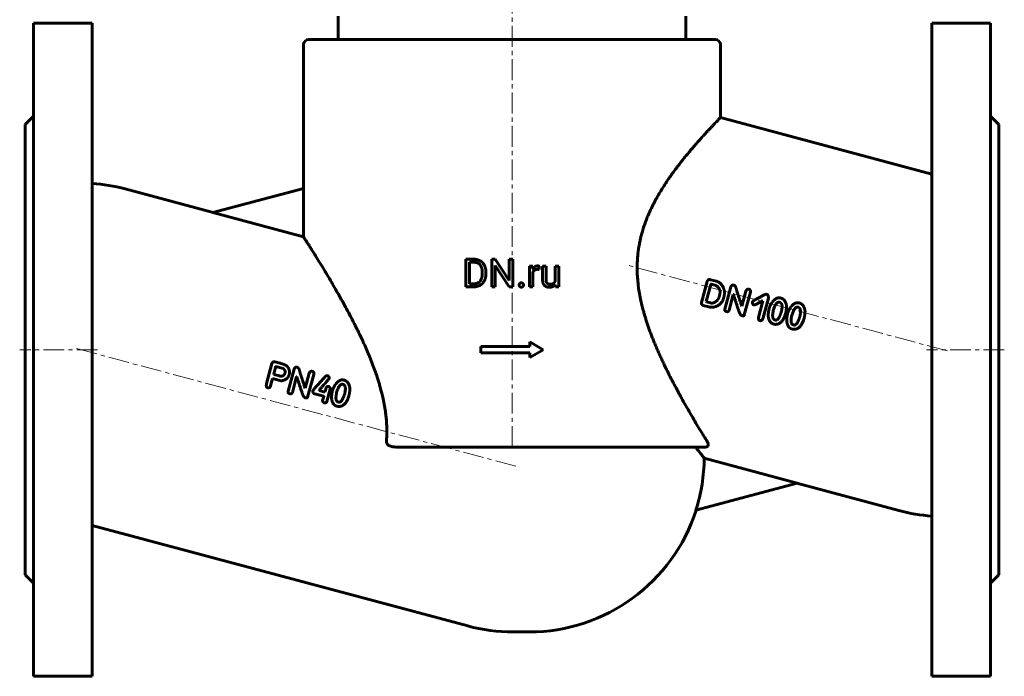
# Model space of a CAD drawing. Header units: millimetres. Extents: x -177 to 177, y -241 to 243.
# Tile 1 of 2: x -177 to 177, y -241 to -5. Entities that reach past the tile are written whole.
import ezdxf

# ---------------------------------------------------------------- set-up
doc = ezdxf.new("R2010")
doc.units = ezdxf.units.MM
doc.linetypes.add('K5LT_AXLED', pattern=[12, 7.5, -1.5, 1.5, -1.5])
doc.linetypes.add('K5LT_BASIC', pattern=[0])
doc.layers.add('Системный слой (1)', color=7, linetype='Continuous', true_color=0x6c6c6c)

msp = doc.modelspace()

# ---------------------------------------------------------------- linework, layer by layer
at = {"layer": 'Системный слой (1)', "color": 30, "linetype": 'K5LT_AXLED', "lineweight": 18, "true_color": 0xff8000}
for p, q in [((0, -158.78), (0, -1.78)), ((156.55, -124.2), (41.53, -93.38)), ((-149, -123.78), (-177, -123.78)), ((-156.55, -123.37), (1.55, -165.73)), ((177, -123.78), (149, -123.78))]:
    msp.add_line(p, q, dxfattribs=at)
at = {"layer": 'Системный слой (1)', "color": 150, "linetype": 'K5LT_BASIC', "lineweight": 60, "true_color": 0x0080ff}
for p, q in [((-172, -6.28), (-151, -6.28)), ((-172, -6.28), (-172, -241.28)), ((-151, -6.28), (-151, -241.28)), ((-62.5, -12.12), (-62.5, -3.78)), ((62.5, -12.12), (62.5, -3.78)), ((172, -6.28), (151, -6.28)), ((151, -6.28), (151, -241.28)), ((172, -6.28), (172, -241.28)), ((-75, -65.75), (-75, -14.12)), ((-73, -12.12), (73, -12.12)), ((75, -40.23), (75, -14.12)), ((-175, -42.78), (-172, -39.78)), ((151, -60.6), (75, -40.23)), ((175, -42.78), (172, -39.78)), ((-175, -42.78), (-175, -204.78)), ((175, -42.78), (175, -204.78)), ((-139.09, -65.93), (-107.39, -74.43)), ((-107.53, -74.46), (-74.94, -65.73)), ((-74.94, -83.2), (-74.94, -65.73)), ((-107.53, -74.46), (-74.94, -83.2)), ((-16.57, -101.15), (-16.57, -91.22)), ((-16.57, -91.22), (-13.76, -91.22)), ((-7.31, -91.22), (-6, -91.22)), ((-7.31, -101.15), (-7.31, -91.22)), ((-6, -91.22), (-0.98, -98.9)), ((-0.98, -91.22), (0.33, -91.22)), ((-0.98, -98.9), (-0.98, -91.22)), ((0.33, -101.15), (0.33, -91.22)), ((-15.26, -100.08), (-15.26, -92.3)), ((-15.26, -92.3), (-13.76, -92.3)), ((-6, -101.15), (-6, -93.49)), ((-6, -93.49), (-1, -101.15)), ((6.25, -101.15), (6.25, -93.77)), ((6.25, -93.77), (7.48, -93.77)), ((7.48, -93.77), (7.51, -94.62)), ((9.81, -94.91), (9.82, -93.73)), ((10.99, -98.53), (10.99, -93.77)), ((10.99, -93.77), (12.25, -93.77)), ((12.25, -98.55), (12.25, -93.77)), ((15.53, -93.77), (16.8, -93.77)), ((15.53, -99.14), (15.53, -93.77)), ((16.8, -101.15), (16.8, -93.77)), ((-10.69, -96.49), (-10.69, -95.88)), ((-9.38, -96.49), (-9.38, -95.9)), ((7.52, -101.15), (7.52, -95.91)), ((71.12, -98.53), (71.35, -98.58)), ((73.55, -99.17), (71.35, -98.58)), ((-16.57, -101.15), (-13.89, -101.15)), ((-15.26, -100.08), (-13.89, -100.08)), ((-7.31, -101.15), (-6, -101.15)), ((-1, -101.15), (0.33, -101.15)), ((6.25, -101.15), (7.52, -101.15)), ((15.57, -100.42), (15.59, -101.15)), ((15.59, -101.15), (16.8, -101.15)), ((68.13, -106.81), (70.17, -99.2)), ((69.84, -106.48), (71.53, -100.27)), ((73.05, -100.6), (71.62, -100.22)), ((76.51, -109.17), (78.64, -101.21)), ((74.55, -104.53), (74.66, -104.09)), ((78.04, -109.59), (79.57, -103.89)), ((79.64, -103.91), (79.57, -103.89)), ((82.67, -108.14), (84.12, -102.72)), ((83.51, -111.28), (85.71, -103.1)), ((88.63, -112.15), (90.23, -106.2)), ((90.23, -106.2), (90.08, -106.16)), ((90.16, -112.64), (92.16, -105.17)), ((70.78, -108.35), (68.76, -107.81)), ((69.9, -106.54), (69.84, -106.48)), ((71.35, -106.93), (69.9, -106.54)), ((82.67, -108.14), (82.6, -108.12)), ((87.01, -107.66), (86.91, -107.63)), ((93.95, -109.68), (94.19, -108.94)), ((82.81, -111.56), (82.56, -111.49)), ((94.75, -113.1), (94.43, -113.01)), ((98.38, -110.67), (98.39, -110.64)), ((100.6, -111.46), (100.83, -110.72)), ((105.02, -112.45), (105.03, -112.42)), ((101.4, -114.88), (101.08, -114.79)), ((-11.25, -122.66), (6.38, -122.66)), ((-11.25, -124.91), (-11.25, -122.66)), ((6.38, -122.66), (6.38, -120.97)), ((6.38, -120.97), (11.25, -123.78)), ((6.38, -126.6), (11.25, -123.78)), ((-11.25, -124.91), (6.38, -124.91)), ((6.38, -126.6), (6.38, -124.91)), ((-86.34, -128.74), (-88.22, -135.88)), ((-85.27, -128.11), (-83.3, -128.64)), ((-84.88, -129.84), (-82.24, -130.54)), ((-78.36, -130.74), (-80.49, -138.71)), ((-86.07, -134.15), (-86.77, -136.78)), ((-86.07, -134.15), (-83, -134.97)), ((-85.65, -132.58), (-85.59, -132.67)), ((-85.59, -132.67), (-83.58, -133.21)), ((-77.43, -133.43), (-78.96, -139.12)), ((-77.43, -133.43), (-77.36, -133.45)), ((-72.88, -132.25), (-74.33, -137.67)), ((-71.29, -132.64), (-73.49, -140.82)), ((-74.4, -137.65), (-74.33, -137.67)), ((-66.99, -137.93), (-67.27, -139)), ((-65.34, -137.95), (-66.53, -142.4)), ((-74.44, -141.02), (-74.19, -141.09)), ((-70.83, -139.7), (-67.75, -140.52)), ((-69.34, -138.29), (-69.38, -138.44)), ((-69.38, -138.44), (-67.27, -139)), ((-67.7, -140.61), (-68.08, -142.03)), ((-62.81, -138.48), (-63.05, -139.21)), ((-58.61, -140.17), (-58.62, -140.21)), ((-62.57, -142.55), (-62.25, -142.63)), ((-41.83, -158.78), (69.66, -158.78)), ((102.53, -171.76), (69.11, -162.81)), ((102.53, -171.76), (66.11, -181.52)), ((139.09, -181.64), (102.39, -171.8)), ((-151, -186.97), (-15.91, -223.17)), ((-175, -204.78), (-172, -207.78)), ((175, -204.78), (172, -207.78)), ((0.39, -225.32), (6.19, -225.32)), ((-172, -241.28), (-151, -241.28)), ((172, -241.28), (151, -241.28))]:
    msp.add_line(p, q, dxfattribs=at)
for centre, radius, start, end in [((-73, -14.12), 2, 90, 180), ((73, -14.12), 2, 0, 90), ((-155.39, -126.78), 63, 75, 85.9997), ((-91.3, -153.32), 46.3, 355.7057, 356.2596), ((6.19, -162.32), 62.92, 342.2295, 359.5503), ((6.19, -162.32), 63, 270, 342.2734), ((155.39, -120.78), 63, 255, 265.9997), ((0.39, -162.32), 63, 255, 270)]:
    msp.add_arc(centre, radius, start, end, dxfattribs=at)
for points, degree, knots in [([(45.1, -91.23), (45.13, -90.75), (45.19, -90.01), (45.29, -89.1), (45.36, -88.5), (45.51, -87.37), (45.74, -85.94), (46.08, -84.31), (46.37, -83.07), (46.63, -82.09), (47, -80.79), (47.52, -79.12), (48.24, -77.14), (49.11, -75), (50, -73.05), (50.85, -71.35), (51.5, -70.12), (52.14, -68.95), (52.98, -67.49), (54.06, -65.7), (55.2, -63.93), (56.22, -62.42), (57.2, -61.01), (58.23, -59.58), (59.28, -58.18), (60.27, -56.89), (61.19, -55.71), (62.31, -54.32), (63.56, -52.81), (64.72, -51.43), (65.89, -50.08), (66.98, -48.83), (68.18, -47.49), (69.11, -46.46), (69.95, -45.55), (70.67, -44.77), (71.41, -43.98), (72.14, -43.21), (72.79, -42.52), (73.39, -41.89), (73.86, -41.41), (74.24, -41.01), (74.53, -40.71), (74.78, -40.46), (74.96, -40.28), (75, -40.23), (75, -40.23)], 3, [0, 0, 0, 0, 0.726163, 1.122304, 1.387669, 1.631818, 2.859823, 3.598837, 4.173986, 4.815019, 5.16123, 6.268148, 7.534072, 8.463545, 9.939072, 10.97758, 11.568281, 12.223235, 13.190214, 14.412514, 15.785248, 16.86997, 17.658943, 18.876599, 20.125893, 20.971444, 22.031775, 23.098267, 24.609375, 26.171131, 27.089269, 28.735596, 30.181699, 31.711568, 32.58767, 33.832971, 35.056804, 36.259402, 37.774844, 39.026216, 40.427742, 41.556682, 42.713853, 43.899244, 45.415962, 47, 47, 47, 47]), ([(-45.1, -156.34), (-45.05, -155.56), (-45, -154.38), (-45, -152.4), (-45.07, -150.37), (-45.23, -148.31), (-45.48, -146.21), (-45.81, -144.04), (-46.43, -140.91), (-47.12, -138.17), (-47.79, -135.85), (-48.25, -134.35), (-48.78, -132.73), (-49.48, -130.72), (-50.36, -128.39), (-51.39, -125.82), (-52.43, -123.39), (-53.43, -121.16), (-54.36, -119.18), (-55.24, -117.33), (-56.19, -115.42), (-57.21, -113.4), (-58.46, -111), (-59.85, -108.41), (-61.22, -105.93), (-62.42, -103.8), (-63.58, -101.77), (-64.95, -99.41), (-66.2, -97.3), (-67.65, -94.89), (-69.08, -92.53), (-70.36, -90.46), (-71.31, -88.93), (-72.04, -87.78), (-72.67, -86.77), (-73.13, -86.04), (-73.57, -85.34), (-73.98, -84.71), (-74.28, -84.23), (-74.53, -83.83), (-74.78, -83.45), (-74.9, -83.26), (-74.94, -83.2)], 3, [0, 0, 0, 0, 0.934879, 1.410755, 2.385279, 3.392435, 3.908367, 4.95785, 6.057066, 7.804766, 8.41963, 9.040136, 9.749485, 10.542593, 11.716715, 12.89601, 14.080867, 15.118039, 16.078006, 16.960779, 17.841434, 18.942452, 20.04181, 21.573771, 23.083585, 24.144409, 25.192615, 26.630296, 28.426719, 29.2107, 31.45003, 33.449397, 34.125206, 35.440654, 36.682786, 37.285099, 38.015547, 39.309247, 40.08343, 40.540593, 41.75337, 43, 43, 43, 43]), ([(45.1, -91.23), (45.05, -92.03), (45, -93.24), (45, -95.26), (45.07, -97.32), (45.25, -99.39), (45.5, -101.49), (45.83, -103.62), (46.43, -106.68), (47.1, -109.33), (47.74, -111.57), (48.17, -112.95), (48.62, -114.35), (49.1, -115.76), (49.61, -117.19), (50.16, -118.63), (50.72, -120.08), (51.31, -121.54), (51.93, -123), (52.56, -124.46), (53.2, -125.9), (53.86, -127.33), (54.75, -129.23), (55.88, -131.54), (57.24, -134.23), (58.66, -136.94), (59.91, -139.26), (61.18, -141.57), (62.54, -143.98), (64.14, -146.77), (65.75, -149.5), (67.06, -151.7), (68.13, -153.46), (69.12, -155.09), (69.78, -156.17), (70.16, -156.78)], 3, [0, 0, 0, 0, 1.054648, 1.590667, 2.679703, 3.791215, 4.355041, 5.494939, 6.674215, 8.52918, 9.177634, 9.831589, 10.503147, 11.186884, 11.889946, 12.600015, 13.326602, 14.0626, 14.810497, 15.560928, 16.315917, 17.073063, 17.832267, 19.347619, 20.849515, 22.330714, 24.004302, 24.936099, 26.523506, 28.489209, 30.347516, 32.113438, 33.253309, 34.364498, 36, 36, 36, 36]), ([(9.26, -93.64), (8.66, -93.64), (7.8, -94.15), (7.51, -94.61), (7.51, -94.62)], 2, [0, 0, 0, 1.487612, 2.975224, 3, 3, 3]), ([(13.41, -101.29), (14.2, -101.29), (15.24, -100.81), (15.57, -100.42)], 2, [0, 0, 0, 1.060722, 2, 2, 2]), ([(-41.83, -158.78), (-42.02, -158.78), (-42.4, -158.77), (-42.91, -158.69), (-43.29, -158.6), (-43.56, -158.52), (-43.73, -158.46), (-43.94, -158.37), (-44.15, -158.26), (-44.34, -158.14), (-44.52, -158.01), (-44.67, -157.89), (-44.83, -157.71), (-44.91, -157.59), (-44.98, -157.47), (-45.03, -157.37), (-45.07, -157.26), (-45.11, -157.12), (-45.14, -156.96), (-45.14, -156.84), (-45.13, -156.78)], 3, [0, 0, 0, 0, 2.922188, 5.618695, 7.501969, 8.653989, 9.714349, 10.208824, 12.017182, 13.162339, 13.505113, 15.333056, 15.93205, 17.08543, 17.463044, 18.00039, 18.669886, 19.200132, 20.157152, 21, 21, 21, 21]), ([(69.11, -162.81), (69.07, -162.76), (68.98, -162.63), (68.76, -162.35), (68.49, -161.99), (68.15, -161.56), (67.74, -161.03), (67.25, -160.4), (66.63, -159.63), (66.16, -159.05), (65.94, -158.78)], 3, [0, 0, 0, 0, 1.591835, 2.698729, 4.015246, 5.495126, 6.560462, 7.952647, 9.681312, 11, 11, 11, 11]), ([(70.16, -156.78), (70.25, -156.92), (70.37, -157.16), (70.47, -157.41), (70.51, -157.59), (70.55, -157.75), (70.56, -157.91), (70.55, -158.04), (70.54, -158.15), (70.51, -158.26), (70.47, -158.36), (70.42, -158.45), (70.36, -158.52), (70.3, -158.58), (70.24, -158.63), (70.18, -158.67), (70.08, -158.71), (69.97, -158.75), (69.81, -158.78), (69.72, -158.78), (69.66, -158.78)], 3, [0, 0, 0, 0, 3.26143, 5.590829, 6.341703, 7.817629, 9.736062, 10.740617, 11.562577, 12.922757, 13.975167, 14.929715, 15.776564, 16.551928, 17.23177, 17.829625, 18.345196, 19.593718, 20.21916, 21, 21, 21, 21])]:
    msp.add_open_spline(points, degree=degree, knots=knots, dxfattribs=at)
for points in [[(-9.38, -95.9), (-9.38, -94.82), (-10.01, -93.09), (-11.18, -91.87), (-12.79, -91.22), (-13.76, -91.22)], [(-10.69, -95.88), (-10.69, -95.03), (-11.1, -93.7), (-11.89, -92.78), (-13.03, -92.3), (-13.76, -92.3)], [(7.52, -95.91), (7.65, -95.6), (7.86, -95.37)], [(7.86, -95.37), (8.1, -95.12), (8.43, -94.99)], [(8.43, -94.99), (8.76, -94.85), (9.2, -94.85)], [(9.2, -94.85), (9.38, -94.85), (9.52, -94.86)], [(9.58, -93.67), (9.4, -93.64), (9.26, -93.64)], [(9.52, -94.86), (9.66, -94.87), (9.81, -94.91)], [(9.82, -93.73), (9.75, -93.7), (9.58, -93.67)], [(-13.89, -100.08), (-12.82, -100.08), (-11.4, -99.19), (-10.69, -97.57), (-10.69, -96.49)], [(-13.89, -101.15), (-12.85, -101.15), (-11.19, -100.51), (-10.01, -99.29), (-9.38, -97.57), (-9.38, -96.49)], [(10.99, -98.53), (10.99, -99.27), (11.34, -100.32), (11.66, -100.65)], [(12.36, -99.37), (12.25, -99.05), (12.25, -98.55)], [(71.12, -98.53), (70.51, -98.39), (70.17, -99.2)], [(2.77, -99.94), (2.57, -100.17), (2.57, -100.49)], [(2.57, -100.49), (2.57, -100.8), (2.77, -101.02)], [(3.35, -99.72), (2.97, -99.72), (2.77, -99.94)], [(2.77, -101.02), (2.97, -101.24), (3.35, -101.24)], [(3.94, -99.94), (3.74, -99.72), (3.35, -99.72)], [(3.35, -101.24), (3.74, -101.24), (3.94, -101.02)], [(4.14, -100.49), (4.14, -100.17), (3.94, -99.94)], [(3.94, -101.02), (4.14, -100.8), (4.14, -100.49)], [(11.66, -100.65), (11.98, -100.98), (12.87, -101.29), (13.41, -101.29)], [(12.67, -99.88), (12.48, -99.69), (12.36, -99.37)], [(13.11, -100.14), (12.86, -100.07), (12.67, -99.88)], [(13.61, -100.22), (13.35, -100.22), (13.11, -100.14)], [(14.88, -99.91), (14.41, -100.22), (13.61, -100.22)], [(15.53, -99.14), (15.32, -99.62), (14.88, -99.91)], [(71.62, -100.22), (71.54, -100.21), (71.53, -100.27)], [(73.58, -100.82), (73.25, -100.65), (73.05, -100.6)], [(76.32, -102.46), (75.58, -99.71), (73.55, -99.17)], [(74.66, -104.09), (75.21, -102.04), (73.58, -100.82)], [(76.15, -104.96), (76.54, -103.51), (76.32, -102.46)], [(79.76, -100.53), (79.04, -100.34), (78.64, -101.21)], [(80.69, -102.2), (80.42, -100.71), (79.76, -100.53)], [(82.6, -108.12), (81.58, -104.85), (80.69, -102.2)], [(85.24, -102.04), (84.37, -101.8), (84.12, -102.72)], [(85.71, -103.1), (85.94, -102.23), (85.24, -102.04)], [(71.35, -106.93), (72.49, -107.24), (73.73, -106.11)], [(72.46, -108.48), (75.39, -107.82), (76.15, -104.96)], [(73.73, -106.11), (74.28, -105.54), (74.55, -104.53)], [(79.64, -103.91), (80.13, -105.65), (81.43, -109.4)], [(89.28, -104.82), (86.57, -106.14), (86.42, -106.69)], [(87.01, -107.66), (87.35, -107.74), (90.08, -106.16)], [(91.48, -103.83), (91.04, -103.71), (89.28, -104.82)], [(92.16, -105.17), (92.27, -104.04), (91.48, -103.83)], [(95.55, -105.15), (94.76, -105.32), (93.85, -106.34)], [(96.58, -105.15), (95.94, -105.1), (95.55, -105.15)], [(98.71, -108.01), (98.32, -105.62), (96.58, -105.15)], [(68.13, -106.81), (67.98, -107.49), (68.76, -107.81)], [(70.78, -108.35), (71.36, -108.5), (72.46, -108.48)], [(76.51, -109.17), (76.33, -109.85), (77.06, -110.04)], [(77.06, -110.04), (77.86, -110.26), (78.04, -109.59)], [(81.43, -109.4), (82.05, -111.35), (82.56, -111.49)], [(86.42, -106.69), (86.4, -107.5), (86.91, -107.63)], [(92.46, -108.97), (92.09, -110.34), (92.13, -111.78)], [(93.85, -106.34), (92.94, -107.35), (92.46, -108.97)], [(93.95, -109.68), (93.3, -112.71), (94.43, -113.01)], [(96.2, -106.69), (95.08, -106.39), (94.19, -108.94)], [(96.78, -110.21), (97.63, -107.07), (96.2, -106.69)], [(98.39, -110.64), (98.7, -109.48), (98.71, -108.01)], [(100.49, -108.12), (99.58, -109.13), (99.11, -110.75)], [(102.19, -106.93), (101.41, -107.1), (100.49, -108.12)], [(102.85, -108.47), (101.73, -108.17), (100.83, -110.72)], [(103.22, -106.93), (102.59, -106.88), (102.19, -106.93)], [(103.43, -111.99), (104.27, -108.85), (102.85, -108.47)], [(105.35, -109.79), (104.97, -107.4), (103.22, -106.93)], [(82.81, -111.56), (83.4, -111.71), (83.51, -111.28)], [(88.63, -112.15), (88.49, -113.16), (89.14, -113.29)], [(89.14, -113.29), (89.85, -113.48), (90.16, -112.64)], [(92.13, -111.78), (92.41, -114.11), (94.06, -114.55)], [(94.75, -113.1), (95.52, -113.3), (96.38, -111.43)], [(94.87, -114.65), (97.35, -114.49), (98.38, -110.67)], [(96.38, -111.43), (96.69, -110.58), (96.78, -110.21)], [(99.11, -110.75), (98.74, -112.12), (98.77, -113.56)], [(100.6, -111.46), (99.94, -114.49), (101.08, -114.79)], [(101.4, -114.88), (102.17, -115.08), (103.02, -113.21)], [(101.51, -116.43), (104, -116.27), (105.02, -112.45)], [(103.02, -113.21), (103.33, -112.36), (103.43, -111.99)], [(105.03, -112.42), (105.34, -111.26), (105.35, -109.79)], [(94.06, -114.55), (94.52, -114.67), (94.87, -114.65)], [(98.77, -113.56), (99.06, -115.89), (100.71, -116.33)], [(100.71, -116.33), (101.17, -116.45), (101.51, -116.43)], [(-85.27, -128.11), (-85.93, -127.93), (-86.34, -128.74)], [(-84.97, -129.9), (-85.52, -132.1), (-85.65, -132.58)], [(-84.88, -129.84), (-84.95, -129.83), (-84.97, -129.9)], [(-80.3, -130.52), (-80.83, -129.28), (-83.3, -128.64)], [(-81.61, -132.13), (-81.37, -131.25), (-82.24, -130.54)], [(-80.12, -132.72), (-79.78, -131.76), (-80.3, -130.52)], [(-77.24, -130.07), (-77.96, -129.88), (-78.36, -130.74)], [(-76.31, -131.73), (-76.58, -130.25), (-77.24, -130.07)], [(-83.58, -133.21), (-82.01, -133.63), (-81.61, -132.13)], [(-83, -134.97), (-80.63, -134.62), (-80.12, -132.72)], [(-77.36, -133.45), (-76.87, -135.19), (-75.58, -138.94)], [(-74.4, -137.65), (-75.42, -134.38), (-76.31, -131.73)], [(-71.76, -131.57), (-72.63, -131.34), (-72.88, -132.25)], [(-71.29, -132.64), (-71.06, -131.76), (-71.76, -131.57)], [(-67.17, -133.47), (-71.51, -138.23), (-71.58, -138.5)], [(-69.34, -138.29), (-65.81, -134.3), (-65.79, -134.19)], [(-66.35, -133.12), (-67.08, -133.16), (-67.17, -133.47)], [(-65.79, -134.19), (-65.64, -133.31), (-66.35, -133.12)], [(-88.22, -135.88), (-88.59, -137.27), (-87.79, -137.49)], [(-87.79, -137.49), (-87.1, -137.67), (-86.77, -136.78)], [(-65.89, -137), (-66.68, -136.79), (-66.99, -137.93)], [(-65.34, -137.95), (-65.19, -137.38), (-65.89, -137)], [(-63.15, -135.87), (-64.06, -136.88), (-64.54, -138.51)], [(-61.45, -134.68), (-62.24, -134.86), (-63.15, -135.87)], [(-60.8, -136.23), (-61.92, -135.93), (-62.81, -138.48)], [(-60.42, -134.69), (-61.06, -134.63), (-61.45, -134.68)], [(-60.22, -139.74), (-59.38, -136.61), (-60.8, -136.23)], [(-58.29, -137.55), (-58.68, -135.16), (-60.42, -134.69)], [(-58.61, -140.17), (-58.3, -139.01), (-58.29, -137.55)], [(-80.49, -138.71), (-80.67, -139.38), (-79.94, -139.58)], [(-79.94, -139.58), (-79.14, -139.79), (-78.96, -139.12)], [(-75.58, -138.94), (-74.95, -140.89), (-74.44, -141.02)], [(-74.19, -141.09), (-73.6, -141.25), (-73.49, -140.82)], [(-71.58, -138.5), (-71.79, -139.28), (-70.83, -139.7)], [(-67.75, -140.52), (-67.68, -140.54), (-67.7, -140.61)], [(-64.54, -138.51), (-64.91, -139.88), (-64.87, -141.31)], [(-64.87, -141.31), (-64.59, -143.64), (-62.94, -144.08)], [(-63.05, -139.21), (-63.7, -142.24), (-62.57, -142.55)], [(-62.25, -142.63), (-61.48, -142.84), (-60.62, -140.97)], [(-62.13, -144.19), (-59.65, -144.03), (-58.62, -140.21)], [(-60.62, -140.97), (-60.31, -140.11), (-60.22, -139.74)], [(-68.08, -142.03), (-68.19, -142.59), (-67.46, -142.9)], [(-67.46, -142.9), (-66.7, -143.05), (-66.53, -142.4)], [(-62.94, -144.08), (-62.48, -144.21), (-62.13, -144.19)]]:
    msp.add_open_spline(points, degree=2, dxfattribs=at)

doc.saveas('drawing.dxf')
